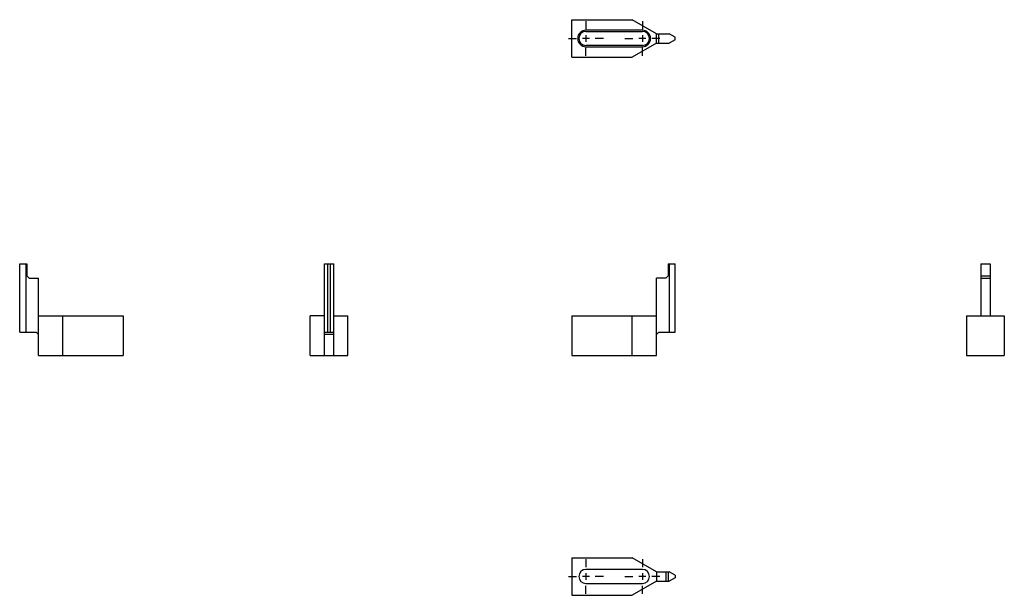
# Model space of a CAD drawing. Extents: x 31 to 240, y 49 to 171.
import ezdxf

# ---------------------------------------------------------------- set-up
doc = ezdxf.new("R2010")
doc.units = 0
doc.header["$LTSCALE"] = 16.335
doc.header["$MEASUREMENT"] = 0
doc.linetypes.add('CENTER', pattern=[0.6, 0.375, -0.075, 0.075, -0.075])
doc.layers.get('0').update_dxf_attribs({"linetype": 'CONTINUOUS'})
doc.layers.add('DEFAULT_1', color=7, linetype='CENTER')

msp = doc.modelspace()

# ---------------------------------------------------------------- linework, layer by layer
at = {"color": 7, "linetype": 'Continuous'}
for p, q in [((147.93, 163.08), (147.93, 171.08)), ((147.93, 171.08), (160.73, 171.08)), ((165.93, 168.08), (160.73, 171.08)), ((162.93, 168.83), (150.93, 168.83)), ((150.93, 168.58), (162.93, 168.58)), ((165.93, 168.08), (168.62, 168.08)), ((165.93, 166.08), (165.93, 168.08)), ((166.43, 166.08), (166.43, 168.08)), ((169.93, 167.38), (168.62, 168.08)), ((169.93, 166.78), (169.93, 167.38)), ((162.93, 165.58), (150.93, 165.58)), ((150.93, 165.33), (162.93, 165.33)), ((165.93, 166.08), (160.73, 163.08)), ((165.93, 166.08), (168.62, 166.08)), ((169.93, 166.78), (168.62, 166.08)), ((147.93, 163.08), (160.73, 163.08)), ((30.61, 104.65), (30.61, 119.15)), ((30.61, 119.15), (32.11, 119.15)), ((31.92, 119.15), (31.92, 104.65)), ((32.11, 119.15), (32.11, 116.65)), ((95.36, 99.65), (95.36, 119.15)), ((95.36, 119.15), (97.36, 119.15)), ((96.06, 104.65), (96.06, 119.15)), ((96.66, 104.65), (96.66, 119.15)), ((97.36, 99.65), (97.36, 119.15)), ((168.43, 119.15), (168.43, 116.65)), ((168.43, 119.15), (169.93, 119.15)), ((168.62, 119.15), (168.62, 104.65)), ((169.93, 104.65), (169.93, 119.15)), ((234.83, 119.15), (234.83, 108.15)), ((234.83, 119.15), (236.83, 119.15)), ((236.83, 119.15), (236.83, 108.15)), ((32.11, 116.65), (32.61, 116.15)), ((32.61, 116.15), (34.61, 116.15)), ((34.61, 99.65), (34.61, 116.15)), ((167.93, 116.15), (165.93, 116.15)), ((165.93, 99.65), (165.93, 116.15)), ((168.43, 116.65), (167.93, 116.15)), ((234.83, 116.65), (236.83, 116.65)), ((234.83, 116.15), (236.83, 116.15)), ((34.61, 108.15), (52.61, 108.15)), ((39.81, 99.65), (39.81, 108.15)), ((52.61, 108.15), (52.61, 99.65)), ((92.36, 99.65), (92.36, 108.15)), ((95.36, 108.15), (92.36, 108.15)), ((97.36, 108.15), (100.36, 108.15)), ((100.36, 99.65), (100.36, 108.15)), ((147.93, 108.15), (147.93, 99.65)), ((147.93, 108.15), (165.93, 108.15)), ((160.73, 99.65), (160.73, 108.15)), ((231.83, 108.15), (231.83, 99.65)), ((231.83, 108.15), (239.83, 108.15)), ((239.83, 108.15), (239.83, 99.65)), ((30.61, 104.65), (34.11, 104.65)), ((34.61, 104.15), (34.11, 104.65)), ((95.36, 104.65), (97.36, 104.65)), ((165.93, 104.15), (166.43, 104.65)), ((166.43, 104.65), (169.93, 104.65)), ((97.36, 104.15), (95.36, 104.15)), ((34.61, 99.65), (52.61, 99.65)), ((92.36, 99.65), (100.36, 99.65)), ((147.93, 99.65), (165.93, 99.65)), ((231.83, 99.65), (239.83, 99.65)), ((147.93, 56.7), (147.93, 48.7)), ((147.93, 56.7), (160.73, 56.7)), ((165.93, 53.7), (160.73, 56.7)), ((162.93, 54.2), (150.93, 54.2)), ((165.93, 53.7), (168.62, 53.7)), ((165.93, 53.7), (165.93, 51.7)), ((167.93, 53.7), (167.93, 51.7)), ((168.43, 53.7), (168.43, 51.7)), ((169.93, 53), (168.62, 53.7)), ((169.93, 52.4), (168.62, 51.7)), ((169.93, 53), (169.93, 52.4)), ((150.93, 51.2), (162.93, 51.2)), ((165.93, 51.7), (160.73, 48.7)), ((165.93, 51.7), (168.62, 51.7)), ((147.93, 48.7), (160.73, 48.7))]:
    msp.add_line(p, q, dxfattribs=at)
at = {"color": 5, "linetype": 'Continuous'}
for p, q in [((150.93, 167.82), (150.93, 166.34)), ((162.93, 167.82), (162.93, 166.34)), ((151.67, 167.08), (150.19, 167.08)), ((163.67, 167.08), (162.19, 167.08)), ((151.67, 52.7), (150.19, 52.7)), ((150.93, 53.44), (150.93, 51.96)), ((163.67, 52.7), (162.19, 52.7)), ((162.93, 53.44), (162.93, 51.96))]:
    msp.add_line(p, q, dxfattribs=at)
at = {"color": 7, "linetype": 'Continuous'}
for centre, radius, start, end in [((150.93, 167.08), 1.75, 90, 270), ((150.93, 167.08), 1.5, 90, 270), ((162.93, 167.08), 1.75, 270, 90), ((162.93, 167.08), 1.5, 270, 90), ((150.93, 52.7), 1.5, 90, 270), ((162.93, 52.7), 1.5, 270, 90)]:
    msp.add_arc(centre, radius, start, end, dxfattribs=at)
at = {"layer": 'DEFAULT_1', "color": 5, "linetype": 'CENTER'}
for p, q in [((150.93, 170.79), (150.93, 169.08)), ((162.93, 170.79), (162.93, 169.08)), ((147.22, 167.08), (148.93, 167.08)), ((154.64, 167.08), (152.93, 167.08)), ((159.22, 167.08), (160.93, 167.08)), ((166.64, 167.08), (164.93, 167.08)), ((150.93, 163.37), (150.93, 165.08)), ((162.93, 163.37), (162.93, 165.08)), ((150.93, 56.41), (150.93, 54.7)), ((162.93, 56.41), (162.93, 54.7)), ((147.22, 52.7), (148.93, 52.7)), ((154.64, 52.7), (152.93, 52.7)), ((159.22, 52.7), (160.93, 52.7)), ((166.64, 52.7), (164.93, 52.7)), ((150.93, 48.99), (150.93, 50.7)), ((162.93, 48.99), (162.93, 50.7))]:
    msp.add_line(p, q, dxfattribs=at)

doc.saveas('drawing.dxf')
